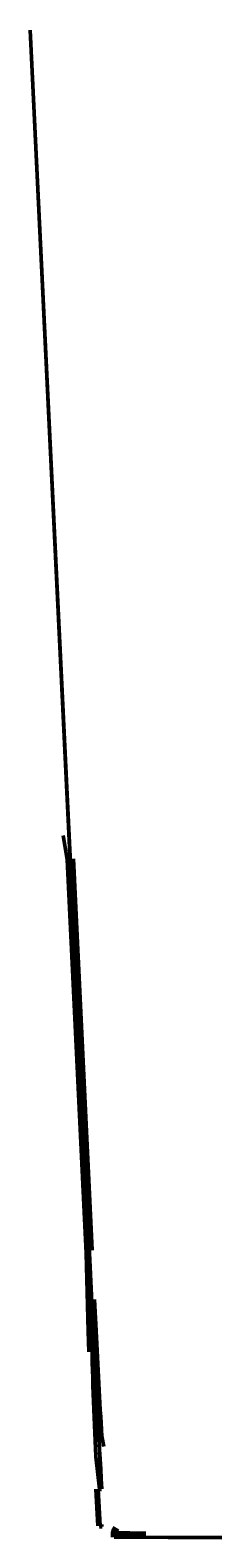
# Model space of a CAD drawing. Extents: x 386988 to 388869, y 98037 to 113648.
# Tile 8 of 8: x 388136 to 388869, y 107902 to 113648. Entities that reach past the tile are written whole.
import ezdxf
from ezdxf.enums import TextEntityAlignment as Align

# ---------------------------------------------------------------- set-up
doc = ezdxf.new("R2010")
doc.units = 0
doc.header["$MEASUREMENT"] = 0
for name, color, linetype, lineweight in [('P_PATH', 2, 'Continuous', 30), ('P_PM', 7, 'Continuous', 25), ('P_PM_18', 7, 'Continuous', 158), ('P_PM_4', 7, 'Continuous', 50), ('P_PM_4_Yellow', 2, 'Continuous', 50), ('P_PM_8', 7, 'Continuous', 80), ('P_PM_Text', 7, 'Continuous', 25)]:
    doc.layers.add(name, color=color, linetype=linetype, lineweight=lineweight)
doc.styles.add('Style-DOT_FONT_35', font='ariblk.ttf')

# ---------------------------------------------------------------- blocks, each defined once
blk = doc.blocks.new('MAT2L')
at = {"layer": 'P_PM', "linetype": 'Continuous', "lineweight": 25}
blk.add_hatch(color=7, dxfattribs=at).paths.add_polyline_path([(2, 0), (3, 0), (3, 2.6), (3, 2.5, 0.414213), (-0.3, 5.8), (-0.2, 5.8), (-0.9, 5.8), (-0.2, 8), (-3, 5.5), (-0.2, 1.9), (-0.9, 4.2), (-0.3, 4.2, -0.414216), (2, 1.9)])
blk = doc.blocks.new('MONLY')
at = {"layer": 'P_PM', "color": 7, "linetype": 'Continuous', "style": 'Style-DOT_FONT_35', "width": 0.16875}
blk.add_text('ONLY', height=8, dxfattribs=at).set_placement((0, 0), align=Align.MIDDLE_CENTER)
blk = doc.blocks.new('MAT2R')
at = {"layer": 'P_PM', "linetype": 'Continuous', "lineweight": 25}
blk.add_hatch(color=7, dxfattribs=at).paths.add_polyline_path([(-2, 0), (-3, 0), (-3, 2.6), (-3, 2.5, -0.414213), (0.3, 5.8), (0.2, 5.8), (0.9, 5.8), (0.2, 8), (3, 5.5), (0.2, 1.9), (0.9, 4.2), (0.3, 4.2, 0.414216), (-2, 1.9)])

msp = doc.modelspace()

# ---------------------------------------------------------------- hatches: boundary and pattern name
at = {"layer": 'P_PATH'}
h = msp.add_hatch(color=256, dxfattribs=at)
h.dxf.hatch_style = 1
h.paths.add_polyline_path([(388404.3, 108087.9, 0.000016), (388404.6, 108082.9), (388407.6, 108083.1, -0.000016), (388407.3, 108088.1, 1)], flags=17)
h.paths.add_polyline_path([(388404.3, 108087.9, -1), (388407.3, 108088.1, 0.000016), (388407.6, 108083.1), (388408.3, 108083.1, -0.000016), (388408, 108088.1, 1), (388403.7, 108087.9, 0.000016), (388403.9, 108082.9), (388404.6, 108082.9, -0.000016)])
h = msp.add_hatch(color=256, dxfattribs=at)
h.dxf.hatch_style = 1
h.paths.add_polyline_path([(388415.2, 107949.7), (388412.2, 107949.5, 0.000016), (388412.5, 107944.5, 1), (388415.5, 107944.7, -0.000016)], flags=17)
h.paths.add_polyline_path([(388412.2, 107949.5), (388411.6, 107949.5, 0.000016), (388411.9, 107944.5, 1), (388416.2, 107944.8, -0.000016), (388415.9, 107949.7), (388415.2, 107949.7, 0.000016), (388415.5, 107944.7, -1), (388412.5, 107944.5, -0.000016)])

# ---------------------------------------------------------------- linework, layer by layer
at = {"layer": 'P_PM_18'}
msp.add_line((388409.8, 107948.4), (388399.8, 107947.8), dxfattribs=at)
at = {"layer": 'P_PM_18', "flags": 128}
msp.add_lwpolyline([(388457.7, 107904.1), (388457.4, 107924), (388466.1, 107940)], dxfattribs=at)
at = {"layer": 'P_PM_4', "flags": 128}
for points in [[(388350, 108986.5), (388350, 108986.5), (388277.3, 110487.1), (388262.9, 110578.4)], [(388373.4, 108998), (388301.2, 110489.6)], [(388388.3, 108690.9), (388382.2, 108809.6)]]:
    msp.add_lwpolyline(points, dxfattribs=at)
for points in [[(388350, 108986.5), (388358.4, 108689.4), (388360.8, 108610, 0.719063)], [(388388.3, 108690.9, 0.005341), (388410.5, 108288.9), (388417.6, 108249.9, 0.947352)]]:
    msp.add_lwpolyline(points, format="xyb", dxfattribs=at)
at = {"layer": 'P_PM_4_Yellow', "flags": 128}
for points in [[(388359.5, 109029), (388135.8, 113648.2)], [(388360.3, 109029.1), (388136.6, 113648.3)], [(388457.7, 107904.6), (388869.1, 107902.5)], [(388457.7, 107903.7), (388869.1, 107901.6)]]:
    msp.add_lwpolyline(points, dxfattribs=at)
for points in [[(388401.4, 108087.9), (388386.7, 108212.3, -0.004295), (388370, 108690), (388361.6, 108986.9), (388359.5, 109029)], [(388410.1, 108088.4, -0.001204), (388377.3, 108690.3), (388362.4, 108987), (388360.3, 109029.1)], [(388402.2, 108088), (388387.5, 108212.3, -0.004296), (388370.8, 108690), (388363.6, 108945.3), (388376.5, 108690.2, 0.001705), (388409.4, 108088.3)]]:
    msp.add_lwpolyline(points, format="xyb", dxfattribs=at)
at = {"layer": 'P_PM_8', "flags": 128}
for points in [[(388399.8, 107947.8), (388391.9, 108087.2)], [(388578.6, 107914.9), (388457.5, 107916.5)]]:
    msp.add_lwpolyline(points, dxfattribs=at)
at = {"layer": 'P_PM_Text'}
for p, q in [((388403.9, 108082.9), (388408.3, 108083.1)), ((388411.6, 107949.5), (388415.9, 107949.7))]:
    msp.add_line(p, q, dxfattribs=at)

# ---------------------------------------------------------------- block references
at = {"layer": 'P_PM'}
for name, p, rotation in [('MAT2L', (388396.3, 108068), 183.2660684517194), ('MONLY', (388401.8, 108011.9), 183.2660684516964), ('MAT2L', (388404.2, 107966.4), 183.3038140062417)]:
    msp.add_blockref(name, p, dxfattribs=dict(at, rotation=rotation))
at = {"layer": 'P_PM_8'}
for name, p, rotation in [('MAT2R', (388484.2, 107923.1), 86.94763202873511), ('MONLY', (388535.7, 107922), 88.83535061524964), ('MAT2L', (388484.5, 107910.3), 89.27209938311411), ('MONLY', (388535.5, 107910.3), 88.83535061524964)]:
    msp.add_blockref(name, p, dxfattribs=dict(at, rotation=rotation))

doc.saveas('drawing.dxf')
